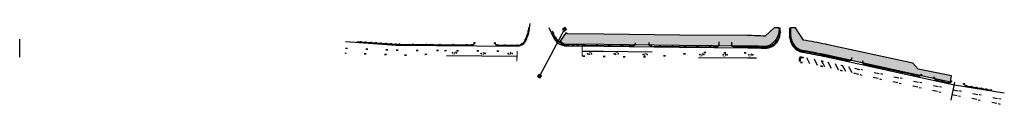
# Model space of a CAD drawing. Header units: feet. Extents: x 2244699 to 2246651, y 596140 to 596300.
import ezdxf

# ---------------------------------------------------------------- set-up
doc = ezdxf.new("R2010")
doc.units = ezdxf.units.FT
doc.header["$MEASUREMENT"] = 0
doc.linetypes.add('lane', pattern=[40, 10, -30])
doc.linetypes.add('motclass2', pattern=[40, 4, -36])
for name, color, linetype in [('MT_P_Cells', 7, 'Continuous'), ('MT_P_Channelizing_Line', 7, 'Continuous'), ('MT_P_CL_Dashed_II', 2, 'motclass2'), ('MT_P_Drums', 30, 'Continuous'), ('MT_P_Edge_Line', 7, 'Continuous'), ('MT_P_Stop_Line', 7, 'Continuous'), ('MT_P_Work_Area', 7, 'Continuous'), ('MT_X_CL_Dashed', 2, 'lane'), ('PM_P_Cells', 7, 'Continuous'), ('PM_P_Transverse_Line', 7, 'Continuous'), ('PV_P_EOP', 7, 'Continuous'), ('SC_Shading2', 9, 'Continuous'), ('SG_P_Mast_Arm', 7, 'Continuous'), ('SG_P_Messenger_Wire', 1, 'Continuous'), ('SG_X_Poles', 7, 'Continuous')]:
    doc.layers.add(name, color=color, linetype=linetype)
doc.layers.add('PM_P_Cells (Construction)', color=7, linetype='Continuous', lineweight=0)
doc.layers.add('SC_Scratch1', color=7, linetype='Continuous', plot=False)

# ---------------------------------------------------------------- blocks, each defined once
blk = doc.blocks.new('BAR-L')
blk.add_circle((0, 1), 1)
blk = doc.blocks.new('A$C37525D93')
at = {"layer": 'MT_P_Drums'}
h = blk.add_hatch(color=256, dxfattribs=at)
h.dxf.hatch_style = 1
h.paths.add_polyline_path([(1, 0, 1), (-1, 0, 1)])
blk.add_blockref('BAR-L', (0, -1), dxfattribs=at)
blk = doc.blocks.new('*U4214')
at = {"layer": 'MT_P_Drums', "rotation": 177.6328574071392}
blk.add_blockref('A$C37525D93', (0, 0), dxfattribs=at)
blk = doc.blocks.new('*U4215')
at = {"layer": 'MT_P_Drums', "color": 0, "linetype": 'ByBlock', "lineweight": -2, "transparency": 16777216}
for p, rotation in [((2245757, 596281.3), 110.5319377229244), ((2245761.5, 596272.4), 123.6603417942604), ((2245768, 596264.8), 136.7887458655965), ((2245776, 596258.8), 149.9171499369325), ((2245785.8, 596257.8), 178.8003952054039), ((2245795.8, 596257.6), 178.8003952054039), ((2245805.8, 596257.4), 178.8003952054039), ((2245815.8, 596257.2), 178.8003952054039)]:
    blk.add_blockref('*U4214', p, dxfattribs=dict(at, rotation=rotation))
blk = doc.blocks.new('*U4216')
at = {"layer": 'MT_P_Drums', "rotation": 350.2664263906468}
blk.add_blockref('A$C37525D93', (0, 0), dxfattribs=at)
blk = doc.blocks.new('*U4217')
at = {"layer": 'MT_P_Drums', "color": 0, "linetype": 'ByBlock', "lineweight": -2, "transparency": 16777216}
for p, rotation in [((2246205, 596273.7), 70.47529067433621), ((2246206.7, 596283.4), 90.26576787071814), ((2246183.8, 596254), 15.31163416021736), ((2246192.9, 596258.1), 33.69951966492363), ((2246200.2, 596264.9), 52.08740516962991), ((2246173.9, 596252.9), 356.923748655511)]:
    blk.add_blockref('*U4216', p, dxfattribs=dict(at, rotation=rotation))
blk = doc.blocks.new('*U4218')
at = {"layer": 'MT_P_Drums', "rotation": 237.3789446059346}
blk.add_blockref('A$C37525D93', (0, 0), dxfattribs=at)
blk = doc.blocks.new('*U4219')
at = {"layer": 'MT_P_Drums', "color": 0, "linetype": 'ByBlock', "lineweight": -2, "transparency": 16777216}
for p, rotation in [((2246225.9, 596283.4), 90.36499225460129), ((2246226, 596273.4), 90.36499225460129), ((2246228.6, 596263.8), 113.8355914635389), ((2246233.9, 596255.4), 131.0072168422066), ((2246241.5, 596248.9), 148.1788422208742), ((2246250.7, 596245), 165.3504675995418)]:
    blk.add_blockref('*U4218', p, dxfattribs=dict(at, rotation=rotation))
blk = doc.blocks.new('*U4220')
at = {"layer": 'MT_P_Drums', "rotation": 53.67126556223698}
blk.add_blockref('A$C37525D93', (0, 0), dxfattribs=at)
blk = doc.blocks.new('*U4221')
at = {"layer": 'MT_P_Drums', "color": 0, "linetype": 'ByBlock', "lineweight": -2, "transparency": 16777216}
for p, rotation in [((2246571.2, 596180.7), 80.66025855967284), ((2246575.9, 596176.6), 350.5693239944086), ((2246585.8, 596175), 350.5693239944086), ((2246595.7, 596173.3), 350.5693239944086), ((2246605.5, 596171.7), 350.5693239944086), ((2246615.4, 596170.1), 350.5693239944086), ((2246625.3, 596168.4), 350.5693239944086)]:
    blk.add_blockref('*U4220', p, dxfattribs=dict(at, rotation=rotation))
blk = doc.blocks.new('*U4222')
at = {"layer": 'MT_P_Drums', "rotation": 45.68957923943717}
blk.add_blockref('A$C37525D93', (0, 0), dxfattribs=at)
blk = doc.blocks.new('*U4223')
at = {"layer": 'MT_P_Drums', "color": 0, "linetype": 'ByBlock', "lineweight": -2, "transparency": 16777216}
for p, rotation in [((2245705.1, 596276.7), 70.1910894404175), ((2245708.1, 596286.2), 75.81601173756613), ((2245685.4, 596257.2), 359.322576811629), ((2245694.9, 596259.9), 32.63343036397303), ((2245701.3, 596267.4), 64.5661671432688)]:
    blk.add_blockref('*U4222', p, dxfattribs=dict(at, rotation=rotation))
blk = doc.blocks.new('*U4224')
at = {"layer": 'MT_P_Drums', "rotation": 225.4638914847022}
blk.add_blockref('A$C37525D93', (0, 0), dxfattribs=at)
blk = doc.blocks.new('*U4225')
at = {"layer": 'MT_P_Drums', "color": 0, "linetype": 'ByBlock', "lineweight": -2, "transparency": 16777216, "rotation": 179.5482645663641}
for p in [(2245552, 596258.3), (2245578.7, 596258.1), (2245605.4, 596257.9), (2245632.1, 596257.6), (2245658.8, 596257.4), (2245685.4, 596257.2)]:
    blk.add_blockref('*U4224', p, dxfattribs=at)
blk = doc.blocks.new('*U4226')
at = {"layer": 'MT_P_Drums', "rotation": 228.8975218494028}
blk.add_blockref('A$C37525D93', (0, 0), dxfattribs=at)
blk = doc.blocks.new('*U4227')
at = {"layer": 'MT_P_Drums', "color": 0, "linetype": 'ByBlock', "lineweight": -2, "transparency": 16777216, "rotation": 176.1146342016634}
for p in [(2245375.5, 596263.9), (2245385.5, 596263.2), (2245395.4, 596262.5), (2245405.4, 596261.8), (2245415.4, 596261.1), (2245425.4, 596260.5), (2245435.4, 596259.8), (2245445.3, 596259.1)]:
    blk.add_blockref('*U4226', p, dxfattribs=at)
blk = doc.blocks.new('PMRTP')
at = {"layer": 'PM_P_Cells', "linetype": 'Continuous', "lineweight": 0}
blk.add_hatch(color=7, dxfattribs=at).paths.add_polyline_path([(-5.5, 3.3, -0.418865), (-2.2, 0), (-2.2, 0), (-2.2, -0.7), (0, 0), (-2.6, -3), (-6.1, -0.3), (-3.8, -0.7), (-3.8, 0, 0.414214), (-6.1, 2.3), (-8, 2.3), (-8, 3.3)])
at = {"layer": 'PM_P_Cells (Construction)', "color": 7, "linetype": 'Continuous', "lineweight": 30}
for p in [(-8, 0), (0, 0)]:
    blk.add_point(p, dxfattribs=at)
blk = doc.blocks.new('SPOLE')
at = {"layer": 'SG_X_Poles', "color": 7, "linetype": 'Continuous', "lineweight": 0, "flags": 128}
blk.add_lwpolyline([(-0.075, -0.075), (0.075, -0.075), (0.075, 0.075), (-0.075, 0.075), (-0.075, -0.075)], close=True, dxfattribs=at)
at = {"layer": 'SG_X_Poles', "color": 7, "linetype": 'Continuous', "lineweight": 0}
blk.add_circle((0, 0), 0.06, dxfattribs=at)
blk = doc.blocks.new('*U4315', base_point=(2217688.53, 661788.63, 905.24))
at = {"xscale": 20, "yscale": 20, "zscale": 20}
blk.add_blockref('SPOLE', (2217688.53, 661788.63, 905.24), dxfattribs=at)
blk = doc.blocks.new('*U4316', base_point=(2217688.53, 661788.63, 905.24))
at = {"xscale": 20, "yscale": 20, "zscale": 20}
blk.add_blockref('SPOLE', (2217688.53, 661788.63, 905.24), dxfattribs=at)

msp = doc.modelspace()

# ---------------------------------------------------------------- hatches: boundary and pattern name
at = {"layer": 'MT_P_CL_Dashed_II'}
h = msp.add_hatch(color=256, dxfattribs=at)
h.dxf.hatch_style = 1
edge = h.paths.add_edge_path()
edge.add_arc((2246248.5, 596228.6), 5.35, 85.862, 256.2141)
edge.add_line((2246247.3, 596223.4), (2246248.9, 596233.9))
at = {"layer": 'SC_Shading2'}
h = msp.add_hatch(color=256, dxfattribs=at)
edge = h.paths.add_edge_path()
edge.add_line((2246469.6, 596221.6), (2246298.3, 596258.9))
edge.add_line((2246298.3, 596258.9), (2246297, 596259.2))
edge.add_arc((2246137, 595524.2), 752.2, 77.7149, 81.1348)
edge.add_line((2246252.9, 596267.4), (2246237.1, 596291.9))
edge.add_line((2246237.1, 596291.9), (2246227.1, 596291.9))
edge.add_line((2246227.1, 596291.9), (2246227.2, 596279.1))
edge.add_line((2246227.2, 596279.1), (2246227.2, 596278.5))
edge.add_line((2246227.2, 596278.5), (2246227.3, 596277.9))
edge.add_line((2246227.3, 596277.9), (2246227.3, 596277.3))
edge.add_line((2246227.3, 596277.3), (2246227.4, 596276.7))
edge.add_line((2246227.4, 596276.7), (2246227.4, 596276))
edge.add_line((2246227.4, 596276), (2246227.5, 596275.4))
edge.add_line((2246227.5, 596275.4), (2246227.6, 596274.8))
edge.add_line((2246227.6, 596274.8), (2246227.7, 596274.2))
edge.add_line((2246227.7, 596274.2), (2246227.9, 596272.9))
edge.add_line((2246227.9, 596272.9), (2246228.2, 596271.6))
edge.add_line((2246228.2, 596271.6), (2246228.6, 596270.3))
edge.add_line((2246228.6, 596270.3), (2246229, 596269.1))
edge.add_line((2246229, 596269.1), (2246229.4, 596267.8))
edge.add_line((2246229.4, 596267.8), (2246229.9, 596266.5))
edge.add_line((2246229.9, 596266.5), (2246230.4, 596265.3))
edge.add_line((2246230.4, 596265.3), (2246230.9, 596264.1))
edge.add_line((2246230.9, 596264.1), (2246231.5, 596262.8))
edge.add_line((2246231.5, 596262.8), (2246232.2, 596261.7))
edge.add_line((2246232.2, 596261.7), (2246232.9, 596260.5))
edge.add_line((2246232.9, 596260.5), (2246233.6, 596259.3))
edge.add_line((2246233.6, 596259.3), (2246234.3, 596258.2))
edge.add_line((2246234.3, 596258.2), (2246234.7, 596257.7))
edge.add_line((2246234.7, 596257.7), (2246235.1, 596257.2))
edge.add_line((2246235.1, 596257.2), (2246235.5, 596256.6))
edge.add_line((2246235.5, 596256.6), (2246236, 596256.1))
edge.add_line((2246236, 596256.1), (2246236.4, 596255.6))
edge.add_line((2246236.4, 596255.6), (2246236.8, 596255.1))
edge.add_line((2246236.8, 596255.1), (2246237.3, 596254.7))
edge.add_line((2246237.3, 596254.7), (2246237.7, 596254.2))
edge.add_line((2246237.7, 596254.2), (2246238.2, 596253.7))
edge.add_line((2246238.2, 596253.7), (2246238.6, 596253.3))
edge.add_line((2246238.6, 596253.3), (2246239.1, 596252.9))
edge.add_line((2246239.1, 596252.9), (2246239.6, 596252.4))
edge.add_line((2246239.6, 596252.4), (2246240.1, 596252))
edge.add_line((2246240.1, 596252), (2246240.6, 596251.6))
edge.add_line((2246240.6, 596251.6), (2246241.1, 596251.3))
edge.add_line((2246241.1, 596251.3), (2246241.6, 596250.9))
edge.add_line((2246241.6, 596250.9), (2246242.1, 596250.6))
edge.add_line((2246242.1, 596250.6), (2246242.6, 596250.2))
edge.add_line((2246242.6, 596250.2), (2246243.1, 596249.9))
edge.add_line((2246243.1, 596249.9), (2246243.7, 596249.6))
edge.add_line((2246243.7, 596249.6), (2246244.2, 596249.4))
edge.add_line((2246244.2, 596249.4), (2246244.8, 596249.1))
edge.add_line((2246244.8, 596249.1), (2246245.3, 596248.9))
edge.add_line((2246245.3, 596248.9), (2246245.9, 596248.6))
edge.add_line((2246245.9, 596248.6), (2246246.4, 596248.4))
edge.add_line((2246246.4, 596248.4), (2246247, 596248.3))
edge.add_line((2246247, 596248.3), (2246247.6, 596248.1))
edge.add_line((2246247.6, 596248.1), (2246248.2, 596247.9))
edge.add_line((2246248.2, 596247.9), (2246248.7, 596247.8))
edge.add_line((2246248.7, 596247.8), (2246249.3, 596247.7))
edge.add_arc((2246137, 595524.2), 732.2, 77.7149, 81.1733, ccw=False)
edge.add_line((2246292.8, 596239.6), (2246294, 596239.3))
edge.add_line((2246294, 596239.3), (2246465.1, 596202.1))
edge.add_line((2246465.1, 596202.1), (2246544.3, 596184.9))
edge.add_line((2246544.3, 596184.9), (2246546.6, 596196.4))
edge.add_line((2246546.6, 596196.4), (2246480, 596209.9))
edge.add_line((2246480, 596209.9), (2246469.6, 596221.6))
edge = h.paths.add_edge_path()
edge.add_line((2245770.6, 596265.2), (2245778.1, 596260))
edge.add_line((2245778.1, 596260), (2245857.1, 596259.4))
edge.add_line((2245857.1, 596259.4), (2246007.2, 596257.4))
edge.add_line((2246007.2, 596257.4), (2246142.7, 596256.4))
edge.add_arc((2246137, 595524.2), 732.2, 86.9105, 89.5483, ccw=False)
edge.add_line((2246176.4, 596255.3), (2246177.1, 596255.3))
edge.add_line((2246177.1, 596255.3), (2246177.8, 596255.3))
edge.add_line((2246177.8, 596255.3), (2246178.5, 596255.3))
edge.add_line((2246178.5, 596255.3), (2246179.1, 596255.4))
edge.add_line((2246179.1, 596255.4), (2246179.8, 596255.5))
edge.add_line((2246179.8, 596255.5), (2246180.5, 596255.6))
edge.add_line((2246180.5, 596255.6), (2246181.1, 596255.7))
edge.add_line((2246181.1, 596255.7), (2246181.8, 596255.9))
edge.add_line((2246181.8, 596255.9), (2246182.5, 596256.1))
edge.add_line((2246182.5, 596256.1), (2246183.1, 596256.3))
edge.add_line((2246183.1, 596256.3), (2246183.8, 596256.5))
edge.add_line((2246183.8, 596256.5), (2246184.4, 596256.8))
edge.add_line((2246184.4, 596256.8), (2246185.1, 596257))
edge.add_line((2246185.1, 596257), (2246185.7, 596257.3))
edge.add_line((2246185.7, 596257.3), (2246186.4, 596257.7))
edge.add_line((2246186.4, 596257.7), (2246187, 596258))
edge.add_line((2246187, 596258), (2246187.6, 596258.4))
edge.add_line((2246187.6, 596258.4), (2246188.3, 596258.7))
edge.add_line((2246188.3, 596258.7), (2246188.9, 596259.1))
edge.add_line((2246188.9, 596259.1), (2246189.5, 596259.5))
edge.add_line((2246189.5, 596259.5), (2246190.1, 596260))
edge.add_line((2246190.1, 596260), (2246190.7, 596260.4))
edge.add_line((2246190.7, 596260.4), (2246191.3, 596260.9))
edge.add_line((2246191.3, 596260.9), (2246191.9, 596261.4))
edge.add_line((2246191.9, 596261.4), (2246192.4, 596261.9))
edge.add_line((2246192.4, 596261.9), (2246193, 596262.4))
edge.add_line((2246193, 596262.4), (2246193.6, 596262.9))
edge.add_line((2246193.6, 596262.9), (2246194.1, 596263.5))
edge.add_line((2246194.1, 596263.5), (2246194.7, 596264))
edge.add_line((2246194.7, 596264), (2246195.2, 596264.6))
edge.add_line((2246195.2, 596264.6), (2246195.7, 596265.1))
edge.add_line((2246195.7, 596265.1), (2246196.2, 596265.7))
edge.add_line((2246196.2, 596265.7), (2246196.7, 596266.3))
edge.add_line((2246196.7, 596266.3), (2246197.2, 596266.9))
edge.add_line((2246197.2, 596266.9), (2246197.7, 596267.6))
edge.add_line((2246197.7, 596267.6), (2246198.2, 596268.2))
edge.add_line((2246198.2, 596268.2), (2246198.6, 596268.8))
edge.add_line((2246198.6, 596268.8), (2246199.1, 596269.5))
edge.add_line((2246199.1, 596269.5), (2246199.5, 596270.1))
edge.add_line((2246199.5, 596270.1), (2246199.9, 596270.8))
edge.add_line((2246199.9, 596270.8), (2246200.3, 596271.5))
edge.add_line((2246200.3, 596271.5), (2246200.7, 596272.2))
edge.add_line((2246200.7, 596272.2), (2246201.1, 596272.8))
edge.add_line((2246201.1, 596272.8), (2246201.4, 596273.5))
edge.add_line((2246201.4, 596273.5), (2246201.8, 596274.2))
edge.add_line((2246201.8, 596274.2), (2246202.1, 596274.9))
edge.add_line((2246202.1, 596274.9), (2246202.4, 596275.6))
edge.add_line((2246202.4, 596275.6), (2246202.7, 596276.3))
edge.add_line((2246202.7, 596276.3), (2246203, 596277))
edge.add_line((2246203, 596277), (2246203.3, 596277.7))
edge.add_line((2246203.3, 596277.7), (2246203.6, 596278.4))
edge.add_line((2246203.6, 596278.4), (2246203.8, 596279.1))
edge.add_line((2246203.8, 596279.1), (2246204, 596279.8))
edge.add_line((2246204, 596279.8), (2246204.2, 596280.6))
edge.add_line((2246204.2, 596280.6), (2246204.4, 596281.3))
edge.add_line((2246204.4, 596281.3), (2246204.6, 596282))
edge.add_line((2246204.6, 596282), (2246204.7, 596282.7))
edge.add_line((2246204.7, 596282.7), (2246204.8, 596283.4))
edge.add_line((2246204.8, 596283.4), (2246204.9, 596284.1))
edge.add_line((2246204.9, 596284.1), (2246205, 596284.8))
edge.add_line((2246205, 596284.8), (2246205.1, 596285.5))
edge.add_line((2246205.1, 596285.5), (2246205.1, 596286.2))
edge.add_line((2246205.1, 596286.2), (2246205.2, 596286.8))
edge.add_line((2246205.2, 596286.8), (2246205.2, 596287.5))
edge.add_line((2246205.2, 596287.5), (2246205.1, 596291.7))
edge.add_line((2246205.1, 596291.7), (2246195.1, 596291.7))
edge.add_line((2246195.1, 596291.7), (2246176.9, 596275.3))
edge.add_arc((2246137, 595524.2), 752.2, 86.9538, 89.5483)
edge.add_line((2246142.9, 596276.4), (2246007.4, 596277.4))
edge.add_line((2246007.4, 596277.4), (2245857.3, 596279.4))
edge.add_line((2245857.3, 596279.4), (2245784.4, 596279.9))
edge.add_line((2245784.4, 596279.9), (2245782, 596281.6))
edge.add_line((2245782, 596281.6), (2245770.6, 596265.2))
at = {"layer": 'SG_P_Mast_Arm'}
h = msp.add_hatch(color=256, dxfattribs=at)
h.dxf.hatch_style = 1
h.paths.add_polyline_path([(2245781.7, 596288.9, 1), (2245776.9, 596288.9, 1)])
h = msp.add_hatch(color=256, dxfattribs=at)
h.dxf.hatch_style = 1
h.paths.add_polyline_path([(2245732, 596196, 1), (2245727.2, 596196, 1)])

# ---------------------------------------------------------------- linework, layer by layer
at = {"layer": 'MT_P_Channelizing_Line'}
msp.add_line((2245545.3, 596236.8), (2245685.3, 596235.7), dxfattribs=at)
at = {"layer": 'MT_P_Channelizing_Line', "flags": 128}
msp.add_lwpolyline([(2245815.6, 596245.7), (2245856.9, 596245.4), (2245953.3, 596244.1)], dxfattribs=at)
msp.add_lwpolyline([(2246044.9, 596233.1), (2246142.6, 596232.4, -0.006127), (2246159.9, 596232, -0.006127)], format="xyb", dxfattribs=at)
at = {"layer": 'MT_P_CL_Dashed_II'}
for p, q in [((2245345.2, 596251.8), (2245445.3, 596247.9)), ((2245345.2, 596251.2), (2245445.3, 596247.3)), ((2245445.3, 596247.9), (2245685.3, 596246)), ((2245445.3, 596247.3), (2245685.3, 596245.4))]:
    msp.add_line(p, q, dxfattribs=at)
at = {"layer": 'MT_P_CL_Dashed_II', "flags": 128}
for points in [[(2245545.4, 596246.5), (2245495.3, 596236.9), (2245445.3, 596237.3), (2245345.1, 596241.2)], [(2245545.3, 596247.1), (2245495.2, 596237.5), (2245445.3, 596237.9), (2245345.2, 596241.9)], [(2245815.6, 596236), (2245856.8, 596235.7), (2245953.2, 596234.5), (2246045, 596243.5), (2246160.2, 596242.6)], [(2245815.6, 596235.4), (2245856.8, 596235), (2245953.2, 596233.8), (2246045, 596242.8), (2246160.2, 596241.9)]]:
    msp.add_lwpolyline(points, dxfattribs=at)
msp.add_lwpolyline([(2246248.9, 596233.9, -2.182218), (2246248.9, 596233.9, 0.919161), (2246247.3, 596223.4)], format="xyb", close=True, dxfattribs=at)
for points in [[(2246247.3, 596223.4, -0.014501), (2246287.5, 596215.9), (2246288.8, 596215.6), (2246459.9, 596178.3), (2246547.9, 596159.2), (2246646.1, 596140.1)], [(2246247.4, 596224.1, -0.014501), (2246287.7, 596216.5), (2246289, 596216.2), (2246352.3, 596202.4)], [(2246248.8, 596233.3, -0.014501), (2246289.7, 596225.6), (2246290.9, 596225.4), (2246354.1, 596211.6)], [(2246248.9, 596233.9, -0.014501), (2246289.8, 596226.3), (2246291.1, 596226), (2246462.2, 596188.7), (2246550.1, 596169.6), (2246648.3, 596150.4)]]:
    msp.add_lwpolyline(points, format="xyb", dxfattribs=at)
at = {"layer": 'MT_P_CL_Dashed_II'}
msp.add_arc((2246248.5, 596228.6), 4.69, 86.5537, 255.859, dxfattribs=at)
at = {"layer": 'MT_P_Edge_Line'}
for p, q in [((2245345.1, 596241.2), (2245345.1, 596241.9)), ((2245345.2, 596251.2), (2245345.2, 596251.8))]:
    msp.add_line(p, q, dxfattribs=at)
at = {"layer": 'MT_P_Edge_Line', "flags": 128}
for points in [[(2245748.5, 596292.4), (2245756.6, 596274, 0.296226), (2245783.8, 596255.9), (2245857, 596255.4), (2246007.1, 596253.4), (2246142.7, 596252.4, -0.010709), (2246173.9, 596251.5, 0.444884), (2246206.7, 596282.1), (2246206.7, 596291.7)], [(2246225.8, 596291.9), (2246226, 596274.4, 0.354952), (2246250.5, 596243.5, -0.014501), (2246291.9, 596235.7), (2246293.2, 596235.4), (2246464.3, 596198.2), (2246552.2, 596179), (2246651.1, 596163)]]:
    msp.add_lwpolyline(points, format="xyb", dxfattribs=at)
at = {"layer": 'MT_P_Stop_Line', "const_width": 2}
for points in [[(2245814.6, 596255.7), (2245814.4, 596235.4)], [(2245685.3, 596246), (2245685, 596225.7)]]:
    msp.add_lwpolyline(points, dxfattribs=at)
at = {"layer": 'MT_P_Work_Area'}
for points in [[(2245770.6, 596265.2), (2245778.1, 596260), (2245857.1, 596259.4), (2246007.2, 596257.4), (2246142.7, 596256.4, -0.01151), (2246176.4, 596255.3), (2246177.1, 596255.3), (2246177.8, 596255.3), (2246178.5, 596255.3), (2246179.1, 596255.4), (2246179.8, 596255.5), (2246180.5, 596255.6), (2246181.1, 596255.7), (2246181.8, 596255.9), (2246182.5, 596256.1), (2246183.1, 596256.3), (2246183.8, 596256.5), (2246184.4, 596256.8), (2246185.1, 596257), (2246185.7, 596257.3), (2246186.4, 596257.7), (2246187, 596258), (2246187.6, 596258.4), (2246188.3, 596258.7), (2246188.9, 596259.1), (2246189.5, 596259.5), (2246190.1, 596260), (2246190.7, 596260.4), (2246191.3, 596260.9), (2246191.9, 596261.4), (2246192.4, 596261.9), (2246193, 596262.4), (2246193.6, 596262.9), (2246194.1, 596263.5), (2246194.7, 596264), (2246195.2, 596264.6), (2246195.7, 596265.1), (2246196.2, 596265.7), (2246196.7, 596266.3), (2246197.2, 596266.9), (2246197.7, 596267.6), (2246198.2, 596268.2), (2246198.6, 596268.8), (2246199.1, 596269.5), (2246199.5, 596270.1), (2246199.9, 596270.8), (2246200.3, 596271.5), (2246200.7, 596272.2), (2246201.1, 596272.8), (2246201.4, 596273.5), (2246201.8, 596274.2), (2246202.1, 596274.9), (2246202.4, 596275.6), (2246202.7, 596276.3), (2246203, 596277), (2246203.3, 596277.7), (2246203.6, 596278.4), (2246203.8, 596279.1), (2246204, 596279.8), (2246204.2, 596280.6), (2246204.4, 596281.3), (2246204.6, 596282), (2246204.7, 596282.7), (2246204.8, 596283.4), (2246204.9, 596284.1), (2246205, 596284.8), (2246205.1, 596285.5), (2246205.1, 596286.2), (2246205.2, 596286.8), (2246205.2, 596287.5), (2246205.1, 596291.7), (2246195.1, 596291.7), (2246176.9, 596275.3, 0.011321), (2246142.9, 596276.4), (2246007.4, 596277.4), (2245857.3, 596279.4), (2245784.4, 596279.9), (2245782, 596281.6)], [(2246469.6, 596221.6), (2246298.3, 596258.9), (2246297, 596259.2, 0.014923), (2246252.9, 596267.4), (2246237.1, 596291.9), (2246227.1, 596291.9), (2246227.2, 596279.1), (2246227.2, 596278.5), (2246227.3, 596277.9), (2246227.3, 596277.3), (2246227.4, 596276.7), (2246227.4, 596276), (2246227.5, 596275.4), (2246227.6, 596274.8), (2246227.7, 596274.2), (2246227.9, 596272.9), (2246228.2, 596271.6), (2246228.6, 596270.3), (2246229, 596269.1), (2246229.4, 596267.8), (2246229.9, 596266.5), (2246230.4, 596265.3), (2246230.9, 596264.1), (2246231.5, 596262.8), (2246232.2, 596261.7), (2246232.9, 596260.5), (2246233.6, 596259.3), (2246234.3, 596258.2), (2246234.7, 596257.7), (2246235.1, 596257.2), (2246235.5, 596256.6), (2246236, 596256.1), (2246236.4, 596255.6), (2246236.8, 596255.1), (2246237.3, 596254.7), (2246237.7, 596254.2), (2246238.2, 596253.7), (2246238.6, 596253.3), (2246239.1, 596252.9), (2246239.6, 596252.4), (2246240.1, 596252), (2246240.6, 596251.6), (2246241.1, 596251.3), (2246241.6, 596250.9), (2246242.1, 596250.6), (2246242.6, 596250.2), (2246243.1, 596249.9), (2246243.7, 596249.6), (2246244.2, 596249.4), (2246244.8, 596249.1), (2246245.3, 596248.9), (2246245.9, 596248.6), (2246246.4, 596248.4), (2246247, 596248.3), (2246247.6, 596248.1), (2246248.2, 596247.9), (2246248.7, 596247.8), (2246249.3, 596247.7, -0.015091), (2246292.8, 596239.6), (2246294, 596239.3), (2246465.1, 596202.1), (2246544.3, 596184.9), (2246546.6, 596196.4), (2246480, 596209.9)]]:
    msp.add_lwpolyline(points, format="xyb", close=True, dxfattribs=at)
at = {"layer": 'MT_X_CL_Dashed', "flags": 128}
for points in [[(2246352.3, 596202.4), (2246460, 596179), (2246548, 596159.8), (2246646.2, 596140.8)], [(2246354.1, 596211.6), (2246462, 596188.1), (2246550, 596168.9), (2246648.2, 596149.8)]]:
    msp.add_lwpolyline(points, dxfattribs=at)
at = {"layer": 'PM_P_Transverse_Line', "flags": 128}
for points in [[(2246265.7, 596220.3), (2246259.5, 596232.2)], [(2246281.1, 596217.2), (2246274.8, 596229.4)], [(2246295.4, 596214.2), (2246289, 596226.5)], [(2246308.6, 596211.3), (2246302.2, 596223.6)], [(2246322.7, 596208.2), (2246316.3, 596220.5)], [(2246336.9, 596205.1), (2246330.5, 596217.4)], [(2246349.4, 596202.4), (2246343.1, 596214.7)]]:
    msp.add_lwpolyline(points, dxfattribs=at)
at = {"layer": 'PV_P_EOP'}
for p, q in [((2244699.3, 596233.5), (2244699.6, 596269.5)), ((2246545.6, 596148.7), (2246553.3, 596183.9))]:
    msp.add_line(p, q, dxfattribs=at)
at = {"layer": 'PV_P_EOP', "flags": 128}
msp.add_lwpolyline([(2245345.3, 596264.4), (2245445.3, 596257.6), (2245685.4, 596255.7, 0.267283), (2245701.7, 596264.8, 0.116643), (2245710.9, 596300.1, 0.071662)], format="xyb", dxfattribs=at)
at = {"layer": 'SC_Scratch1', "color": 6}
for p, q in [((2245367.3, 596264.4), (2245445.3, 596259.1)), ((2245600.8, 596263.2), (2245600.8, 596262.9))]:
    msp.add_line(p, q, dxfattribs=at)
at = {"layer": 'SC_Scratch1', "color": 1}
msp.add_line((2245445.3, 596259.1), (2245595.8, 596257.9), dxfattribs=at)
at = {"layer": 'SC_Scratch1', "color": 6, "flags": 128}
for points in [[(2245685.4, 596257.2, 0.266532), (2245700.4, 596265.6, 0.071525), (2245709.5, 596293.1)], [(2245815.8, 596257.2), (2245777.5, 596258, -0.207239), (2245755.8, 596285.1, -0.096814)], [(2246173.9, 596252.9, 0.411763), (2246206.7, 596282.1), (2246206.7, 596291.7)], [(2246250.7, 596245, -0.308068), (2246226, 596273.3), (2246226, 596273.3), (2246225.8, 596291.9)], [(2245641.3, 596262.8), (2245641.3, 596262.6, 0.414214), (2245646.3, 596257.5), (2245685.4, 596257.2)], [(2246348.7, 596232.7), (2246348.2, 596230.1, -0.414752), (2246342.2, 596226.3), (2246293.5, 596236.9), (2246292.2, 596237.2, 0.014501), (2246250.7, 596245)], [(2246486.6, 596198.4), (2246486.9, 596199.9, -0.414214), (2246480.9, 596196.1), (2246464.5, 596199.7), (2246374.5, 596219.3, -0.413675), (2246370.7, 596225.2), (2246371.1, 596227)], [(2246571.2, 596180.7), (2246571.4, 596182.4, 0.413749), (2246575.6, 596176.7), (2246625.7, 596168.3)]]:
    msp.add_lwpolyline(points, format="xyb", dxfattribs=at)
at = {"layer": 'SC_Scratch1', "color": 1, "flags": 128}
for points in [[(2245815.7, 596257.2), (2245857.1, 596256.9), (2245914.6, 596256.1, 0.415678), (2245919.7, 596261.1), (2245919.7, 596262.1)], [(2245946.2, 596262.8), (2245946.2, 596260.7, 0.412751), (2245951.1, 596255.7), (2246007.1, 596254.9), (2246080.9, 596254.4, 0.414214), (2246085.9, 596259.3), (2246085.9, 596263.8)], [(2246110.4, 596263.6), (2246110.4, 596259.1, 0.414214), (2246115.4, 596254.1), (2246142.7, 596253.9, -0.010709), (2246173.9, 596252.9)], [(2246512, 596192.9), (2246512.3, 596194.4, 0.414213), (2246516.1, 596188.4), (2246540.4, 596183.1, 0.414214), (2246546.4, 596186.9), (2246546.2, 596186.1)]]:
    msp.add_lwpolyline(points, format="xyb", dxfattribs=at)
at = {"layer": 'SC_Scratch1', "color": 6}
msp.add_arc((2245595.8, 596262.9), 5, 269.5483, 359.5483, dxfattribs=at)
at = {"layer": 'SG_P_Messenger_Wire'}
msp.add_line((2245779.3, 596288.9), (2245729.6, 596196), dxfattribs=at)

# ---------------------------------------------------------------- block references
at = {"layer": 'MT_P_Cells'}
for p, xscale, rotation in [((2245565.2, 596242.4), -1, 179.3928103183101), ((2245622.3, 596241, 1042.1), -1, 179.3928103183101), ((2245675.3, 596241), -1, 179.3928103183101), ((2245825.1, 596240.4), -1, 359.3928103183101), ((2245877.5, 596240.4), -1, 359.3928103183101), ((2245935.1, 596239), -1, 359.3928103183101), ((2246055.5, 596238.7), -0.9999999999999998, 179.3928103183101), ((2246101.8, 596238.2, 1061), -0.9999999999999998, 179.3928103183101), ((2246152.6, 596238.2), -0.9999999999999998, 179.3928103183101)]:
    msp.add_blockref('PMRTP', p, dxfattribs=dict(at, xscale=xscale, rotation=rotation))
at = {"layer": 'MT_P_Drums'}
for name, p in [('*U4223', (0, 0)), ('*U4215', (0, 0)), ('*U4217', (0, 0)), ('*U4219', (0, 0)), ('*U4227', (0, 0)), ('*U4225', (-100, 0.8)), ('*U4221', (0, 0))]:
    msp.add_blockref(name, p, dxfattribs=at)
for p, rotation in [((2245595.8, 596257.9), 0.8305735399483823), ((2245600.7, 596261.9), 0.8305735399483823), ((2245641.4, 596261.5), 0.8305735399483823), ((2245646.3, 596257.5), 0.8305735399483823), ((2245660.4, 596257.4), 0.8305735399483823), ((2245685.4, 596257.2), 0.8305735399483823), ((2245818.2, 596257.2), 0.8305735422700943), ((2245843.2, 596257), 0.8305735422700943), ((2245868.2, 596256.7), 0.5442389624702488), ((2245893.2, 596256.4), 0.5442389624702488), ((2245914.6, 596256.1), 0.5442389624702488), ((2245919, 596258.6), 0.5442389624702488), ((2245946.8, 596258.2), 0.5442389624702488), ((2245951.1, 596255.7), 0.5442389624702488), ((2245968.2, 596255.4), 0.5442389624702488), ((2245993.2, 596255.1), 0.5442389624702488), ((2246018.2, 596254.8), 0.8305735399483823), ((2246043.2, 596254.6), 0.8305735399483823), ((2246068.2, 596254.5), 0.8305735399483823), ((2246080.9, 596254.4), 0.8305735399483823), ((2246085.2, 596256.8), 0.8305735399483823), ((2246111.1, 596256.6), 0.8305735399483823), ((2246115.4, 596254.1), 0.8305735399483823), ((2246123.9, 596254), 0.8305735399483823), ((2246148.9, 596253.8), 0.8305735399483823), ((2246250.7, 596245), 45.01215605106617), ((2246275.3, 596240.7), 43.04640268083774), ((2246299.7, 596235.5), 41.68904870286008), ((2246324.2, 596230.2), 41.68904870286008), ((2246342.2, 596226.3), 41.68904870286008), ((2246347, 596227.8), 41.68904870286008), ((2246370.8, 596222.6), 41.68904870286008), ((2246374.5, 596219.3), 41.68904870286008), ((2246397.5, 596214.3), 41.68904870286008), ((2246421.9, 596208.9), 41.68904870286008), ((2246446.3, 596203.6), 41.68904870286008), ((2246470.7, 596198.3), 41.68890720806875), ((2246480.9, 596196.1), 41.68890720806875), ((2246486.3, 596198.5), 41.68890720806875), ((2246512.2, 596192.9), 41.68890720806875), ((2246516.1, 596188.4), 41.68890720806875), ((2246528.3, 596185.8), 41.68890720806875), ((2246540.4, 596183.1), 41.68890720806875), ((2246545.9, 596185.6), 41.68890720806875)]:
    msp.add_blockref('A$C37525D93', p, dxfattribs=dict(at, rotation=rotation))
at = {"layer": 'SG_P_Mast_Arm', "color": 1, "xscale": 2, "yscale": 2, "zscale": 2, "rotation": 218.6032631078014}
msp.add_blockref('*U4316', (2245779.3, 596288.9), dxfattribs=at)
at = {"layer": 'SG_P_Mast_Arm', "xscale": 2, "yscale": 2, "zscale": 2, "rotation": 144.937221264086}
msp.add_blockref('*U4315', (2245729.6, 596196), dxfattribs=at)

doc.saveas('drawing.dxf')
